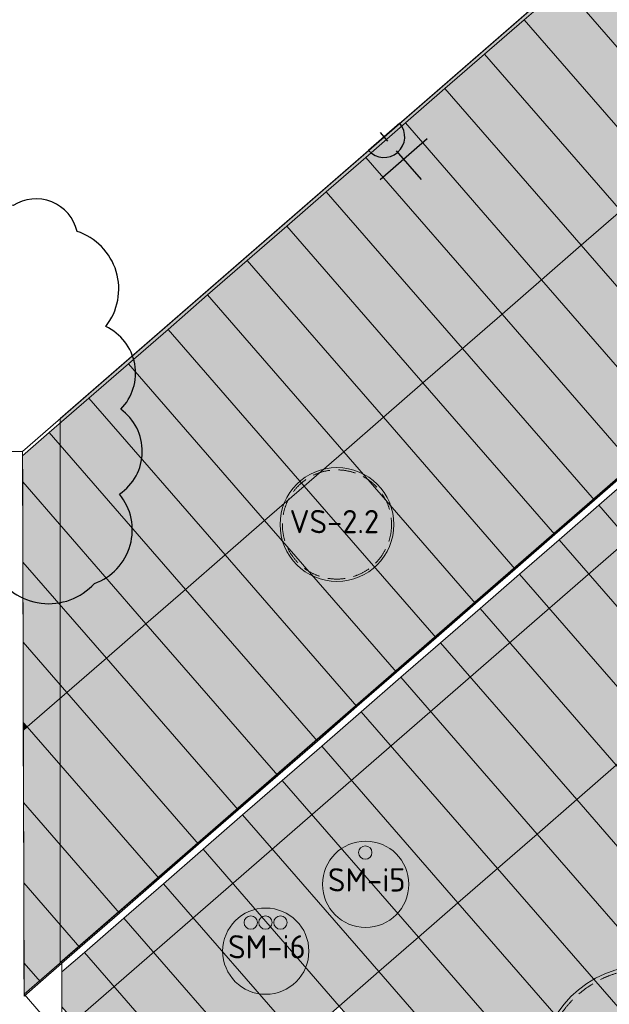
# Model space of a CAD drawing. Header units: millimetres. Extents: x 102382 to 164490, y 45733 to 103316.
# Tile 56 of 183: x 122665 to 126084, y 72785 to 78493. Entities that reach past the tile are written whole.
import ezdxf

# ---------------------------------------------------------------- set-up
doc = ezdxf.new("R2010")
doc.units = ezdxf.units.MM
doc.linetypes.add('Hidden 100.00_ 50.00', pattern=[150, 100, -50])
doc.layers.get('0').update_dxf_attribs({"true_color": 0x000000})
doc.layers.add('_SA-ELEKTER_pistikupesad', color=7, linetype='Continuous', true_color=0x9900cc)
doc.layers.add('_SA-MÄRKUSED', color=1, linetype='Continuous', true_color=0xff0000)
for name, color, linetype, lineweight, true_color in [('_SA-LAGI', 7, 'Continuous', 9, 0x5b5b5b), ('_SA-LAGI_hatch', 7, 'Continuous', 5, 0x787878), ('_SA-PORAND', 7, 'Continuous', 9, 0x5b5b5b), ('_SA-PORAND_hatch', 254, 'Continuous', 9, 0xbebebe), ('_SA-SISUSTUS_kohtkindel', 7, 'Continuous', 15, 0x7f4f3f), ('_SA-VALGUSTUS', 20, 'Continuous', 13, 0xff3f00)]:
    doc.layers.add(name, color=color, linetype=linetype, lineweight=lineweight, true_color=true_color)
doc.styles.add('DIN Pro Medium-Medium', font='txt')

# ---------------------------------------------------------------- blocks, each defined once
blk = doc.blocks.new('SM-i6')
at = {"layer": '_SA-SISUSTUS_kohtkindel'}
for centre, radius in [((0, -250), 250), ((-87, -84), 38.9), ((-2, -84), 38.9), ((85, -84), 38.9)]:
    blk.add_circle(centre, radius, dxfattribs=at)
at = {"color": 0, "linetype": 'ByBlock', "lineweight": -2, "insert": (6.3, -157), "char_height": 135, "width": 1240.295, "attachment_point": 2, "style": 'DIN Pro Medium-Medium'}
blk.add_mtext('SM-i6', dxfattribs=at)
blk = doc.blocks.new('SM-i5')
at = {"layer": '_SA-SISUSTUS_kohtkindel'}
for centre, radius in [((0, -250), 250), ((-2, -66), 38.9)]:
    blk.add_circle(centre, radius, dxfattribs=at)
at = {"color": 0, "linetype": 'ByBlock', "lineweight": -2, "insert": (6.3, -157), "char_height": 135, "width": 1240.295, "attachment_point": 2, "style": 'DIN Pro Medium-Medium'}
blk.add_mtext('SM-i5', dxfattribs=at)
blk = doc.blocks.new('_SA pistik(syvistatud) x1')
at = {"linetype": 'ByBlock', "lineweight": -2}
blk.add_hatch(color=0, dxfattribs=at).paths.add_polyline_path([(-80.2, 0), (80, 0), (80, 1.8), (79.9, 3.5), (79.8, 5.3), (79.6, 7.1), (79.4, 9), (79.2, 10.8), (78.9, 12.6), (78.5, 14.5), (78.1, 16.3), (77.7, 18.2), (77.2, 20), (76.7, 21.9), (76.1, 23.7), (75.5, 25.5), (74.8, 27.4), (74.1, 29.2), (73.3, 31), (72.5, 32.8), (71.7, 34.6), (70.7, 36.4), (69.8, 38.2), (68.8, 39.9), (67.7, 41.7), (66.6, 43.4), (65.5, 45), (64.3, 46.7), (63, 48.3), (61.7, 49.9), (60.4, 51.5), (59.1, 53), (57.6, 54.5), (56.2, 56), (54.7, 57.4), (53.2, 58.8), (51.7, 60.1), (50.1, 61.4), (48.5, 62.7), (46.8, 63.9), (45.1, 65.1), (43.4, 66.2), (41.7, 67.3), (40, 68.3), (38.2, 69.3), (36.5, 70.3), (34.7, 71.2), (32.8, 72), (31, 72.8), (29.2, 73.5), (27.4, 74.2), (25.5, 74.9), (23.7, 75.5), (21.8, 76), (19.9, 76.5), (18.1, 77), (16.2, 77.4), (14.4, 77.8), (12.5, 78.1), (10.7, 78.4), (8.9, 78.6), (7.1, 78.8), (5.3, 78.9), (3.5, 79), (1.7, 79.1), (-0.1, 79.1), (-1.9, 79.1), (-3.6, 79), (-5.4, 78.9), (-7.2, 78.8), (-9.1, 78.6), (-10.9, 78.4), (-12.7, 78.1), (-14.6, 77.8), (-16.4, 77.4), (-18.3, 77), (-20.1, 76.5), (-22, 76), (-23.8, 75.5), (-25.7, 74.9), (-27.5, 74.2), (-29.4, 73.5), (-31.2, 72.8), (-33, 72), (-34.8, 71.2), (-36.6, 70.3), (-38.4, 69.3), (-40.2, 68.3), (-41.9, 67.3), (-43.6, 66.2), (-45.3, 65.1), (-47, 63.9), (-48.6, 62.7), (-50.3, 61.4), (-51.8, 60.1), (-53.4, 58.8), (-54.9, 57.4), (-56.4, 56), (-57.8, 54.5), (-59.2, 53), (-60.6, 51.5), (-61.9, 49.9), (-63.2, 48.3), (-64.4, 46.7), (-65.6, 45), (-66.8, 43.4), (-67.9, 41.7), (-69, 39.9), (-70, 38.2), (-70.9, 36.4), (-71.8, 34.6), (-72.7, 32.8), (-73.5, 31), (-74.3, 29.2), (-75, 27.4), (-75.7, 25.5), (-76.3, 23.7), (-76.9, 21.9), (-77.4, 20), (-77.9, 18.2), (-78.3, 16.3), (-78.7, 14.5), (-79.1, 12.6), (-79.4, 10.8), (-79.6, 9), (-79.8, 7.1), (-80, 5.3), (-80.1, 3.5), (-80.2, 1.8)], flags=0)
at = {"color": 0, "linetype": 'ByBlock', "lineweight": -2}
for p, q in [((0, 70.7), (0, 218.6)), ((-120, 114.6), (120, 114.6)), ((0, 22), (0, -22)), ((22, 0), (-22, 0))]:
    blk.add_line(p, q, dxfattribs=at)
blk.add_lwpolyline([(-80.2, 0), (80, 0, 0.986995)], format="xyb", close=True, dxfattribs=at)
blk = doc.blocks.new('VS-2.2')
at = {"color": 0}
blk.add_circle((0, -330), 330, dxfattribs=at)
at = {"color": 0, "linetype": 'Hidden 100.00_ 50.00', "lineweight": -2}
blk.add_circle((0, -330), 316.5, dxfattribs=at)
at = {"color": 0, "lineweight": -2, "insert": (-274.8, -245.7), "char_height": 135, "width": 1352.951, "attachment_point": 1, "style": 'DIN Pro Medium-Medium'}
blk.add_mtext('VS-2.2', dxfattribs=at)
blk = doc.blocks.new('VR-2.2')
at = {"color": 0, "lineweight": -2}
blk.add_circle((0, 0), 620, dxfattribs=at)
at = {"color": 0, "linetype": 'Hidden 100.00_ 50.00', "lineweight": -2}
blk.add_circle((0, 0), 600, dxfattribs=at)
at = {"color": 0, "lineweight": -2, "insert": (-277, 67.1), "char_height": 135, "width": 1378.033, "attachment_point": 1, "style": 'DIN Pro Medium-Medium'}
blk.add_mtext('VR-2.2', dxfattribs=at)

msp = doc.modelspace()

# ---------------------------------------------------------------- hatches: boundary and pattern name
at = {"layer": '_SA-LAGI_hatch'}
h = msp.add_hatch(dxfattribs=at)
h.set_pattern_fill('Plus', color=256, scale=200, angle=41, style=0, pattern_type=2)
h.set_pattern_definition([(41, (-18.87, -16.4), (-131.2118, 150.94192), [50, -150]), (131, (16.4, -18.87), (-150.94192, -131.2118), [50, -150])])
h.paths.add_polyline_path([(122900, 76180.1), (122900, 73026.6), (134309.4, 82944.8), (132748.1, 84740.9)], flags=0)
at = {"layer": '_SA-PORAND_hatch', "true_color": 0xdcdcdc}
for points in [[(126838.4, 77982.4), (126048.5, 78891.1), (125819.1, 78691.7), (126609, 77783)], [(125920.7, 77184.7), (125130.8, 78093.3), (124901.3, 77893.9), (125691.2, 76985.2)], [(125691.2, 76985.2), (124901.3, 77893.9), (124671.9, 77694.5), (125461.8, 76785.8)], [(125461.8, 76785.8), (124671.9, 77694.5), (124442.5, 77495), (125232.4, 76586.3)], [(125002.9, 76386.9), (124213.1, 77295.6), (123983.6, 77096.1), (124773.5, 76187.5)], [(124544.1, 75988), (123754.2, 76896.7), (123524.8, 76697.2), (124314.7, 75788.6)], [(125537.8, 75308.2), (124773.5, 76187.5), (124544.1, 75988), (125308.4, 75108.8)], [(125308.4, 75108.8), (124544.1, 75988), (124314.7, 75788.6), (125079, 74909.3)], [(126812.2, 74769), (126022.3, 75677.7), (125792.8, 75478.2), (126582.7, 74569.6)], [(124161.2, 74111.6), (123396.9, 74990.8), (123167.5, 74791.4), (123931.8, 73912.1)], [(122685.8, 74418.7), (122708.6, 74392.5), (122938.1, 74591.9), (122684.6, 74883.5)], [(123931.8, 73912.1), (123167.5, 74791.4), (122938.1, 74591.9), (123702.4, 73712.7)], [(123702.4, 73712.7), (122938.1, 74591.9), (122708.6, 74392.5), (123473, 73513.2)], [(122685.9, 74372.8), (122708.6, 74392.5), (122685.8, 74418.7)], [(122687.1, 73953.9), (123243.5, 73313.8), (123473, 73513.2), (122708.6, 74392.5), (122685.9, 74372.8)], [(126913.8, 73262), (126123.9, 74170.7), (125894.4, 73971.2), (126684.3, 73062.6)], [(122688.3, 73489.1), (123014.1, 73114.3), (123243.5, 73313.8), (122687.1, 73953.9)], [(126684.3, 73062.6), (125894.4, 73971.2), (125665, 73771.8), (126454.9, 72863.1)], [(124747.3, 72974), (123957.4, 73882.7), (123728, 73683.3), (124517.9, 72774.6)], [(124517.9, 72774.6), (123728, 73683.3), (123498.5, 73483.8), (124288.4, 72575.1)], [(126225.5, 72663.7), (125435.6, 73572.4), (125206.1, 73372.9), (125996, 72464.2)], [(124059, 72375.7), (123269.1, 73284.4), (123039.7, 73084.9), (123829.6, 72176.3)], [(122784.7, 72914.9), (122690, 72832.6), (122689.5, 73024.3)]]:
    msp.add_hatch(color=254, dxfattribs=at).paths.add_polyline_path(points, flags=0)
at = {"layer": '_SA-PORAND_hatch', "true_color": 0xebebeb}
for points in [[(126609, 77783), (125819.1, 78691.7), (125589.6, 78492.2), (126379.5, 77583.6)], [(126379.5, 77583.6), (125589.6, 78492.2), (125360.2, 78292.8), (126150.1, 77384.1)], [(126150.1, 77384.1), (125360.2, 78292.8), (125130.8, 78093.3), (125920.7, 77184.7)], [(125232.4, 76586.3), (124442.5, 77495), (124213.1, 77295.6), (125002.9, 76386.9)], [(126226.1, 75906.5), (125461.8, 76785.8), (125232.4, 76586.3), (125996.7, 75707.1)], [(124314.7, 75788.6), (123524.8, 76697.2), (123295.3, 76497.8), (124085.2, 75589.1)], [(125996.7, 75707.1), (125232.4, 76586.3), (125002.9, 76386.9), (125767.3, 75507.6)], [(124085.2, 75589.1), (123295.3, 76497.8), (123065.9, 76298.4), (123855.8, 75389.7)], [(122683.4, 75348.3), (123167.5, 74791.4), (123396.9, 74990.8), (122682.1, 75813.1)], [(125079, 74909.3), (124314.7, 75788.6), (124085.2, 75589.1), (124849.5, 74709.9)], [(124849.5, 74709.9), (124085.2, 75589.1), (123855.8, 75389.7), (124620.1, 74510.4)], [(122684.6, 74883.5), (122938.1, 74591.9), (123167.5, 74791.4), (122683.4, 75348.3)], [(124620.1, 74510.4), (123855.8, 75389.7), (123626.4, 75190.3), (124390.7, 74311)], [(126353.3, 74370.1), (125563.4, 75278.8), (125334, 75079.3), (126123.9, 74170.7)], [(124390.7, 74311), (123626.4, 75190.3), (123396.9, 74990.8), (124161.2, 74111.6)], [(126123.9, 74170.7), (125334, 75079.3), (125104.5, 74879.9), (125894.4, 73971.2)], [(125894.4, 73971.2), (125104.5, 74879.9), (124875.1, 74680.5), (125665, 73771.8)], [(125665, 73771.8), (124875.1, 74680.5), (124645.7, 74481), (125435.6, 73572.4)], [(125435.6, 73572.4), (124645.7, 74481), (124416.3, 74281.6), (125206.1, 73372.9)], [(122689.5, 73024.3), (122784.7, 72914.9), (123014.1, 73114.3), (122688.3, 73489.1)], [(125766.6, 72264.8), (124976.7, 73173.5), (124747.3, 72974), (125537.2, 72065.4)], [(122910, 72770.7), (123600.1, 71976.8), (123829.6, 72176.3), (123039.7, 73084.9), (122910, 72972.2)], [(125537.2, 72065.4), (124747.3, 72974), (124517.9, 72774.6), (125307.7, 71865.9)]]:
    msp.add_hatch(color=7, dxfattribs=at).paths.add_polyline_path(points, flags=0)
at = {"layer": '_SA-PORAND_hatch', "true_color": 0xfafafa}
for points in [[(126914.4, 76504.9), (126150.1, 77384.1), (125920.7, 77184.7), (126685, 76305.4)], [(126685, 76305.4), (125920.7, 77184.7), (125691.2, 76985.2), (126455.6, 76106)], [(124773.5, 76187.5), (123983.6, 77096.1), (123754.2, 76896.7), (124544.1, 75988)], [(126455.6, 76106), (125691.2, 76985.2), (125461.8, 76785.8), (126226.1, 75906.5)], [(125767.3, 75507.6), (125002.9, 76386.9), (124773.5, 76187.5), (125537.8, 75308.2)], [(123855.8, 75389.7), (123065.9, 76298.4), (122836.5, 76098.9), (123626.4, 75190.3)], [(122682.1, 75813.1), (123396.9, 74990.8), (123626.4, 75190.3), (122836.5, 76098.9), (122681.7, 75964.4)], [(127041.6, 74968.4), (126251.7, 75877.1), (126022.3, 75677.7), (126812.2, 74769)], [(126582.7, 74569.6), (125792.8, 75478.2), (125563.4, 75278.8), (126353.3, 74370.1)], [(125206.1, 73372.9), (124416.3, 74281.6), (124186.8, 74082.1), (124976.7, 73173.5)], [(124976.7, 73173.5), (124186.8, 74082.1), (123957.4, 73882.7), (124747.3, 72974)], [(126454.9, 72863.1), (125665, 73771.8), (125435.6, 73572.4), (126225.5, 72663.7)], [(124288.4, 72575.1), (123498.5, 73483.8), (123269.1, 73284.4), (124059, 72375.7)], [(125996, 72464.2), (125206.1, 73372.9), (124976.7, 73173.5), (125766.6, 72264.8)]]:
    msp.add_hatch(color=7, dxfattribs=at).paths.add_polyline_path(points, flags=0)

# ---------------------------------------------------------------- linework, layer by layer
at = {"layer": '_SA-LAGI'}
for points in [[(141129.7, 69886), (147552.3, 75469), (138360.9, 86042.5), (134155.4, 82386.8), (132007.2, 80532.6), (122900, 72615.8), (122910, 67510), (123110, 67510), (123110, 67400), (127185, 67402.2), (127185, 67510), (127605, 67510), (127605.4, 67402.4), (132880, 67405.2), (138807.2, 72557.6), (138879.4, 72474.6), (138971.3, 72369)], [(122900, 76180.1), (122900, 73026.6), (134309.4, 82944.8), (132748.1, 84740.9)]]:
    msp.add_lwpolyline(points, close=True, dxfattribs=at)
at = {"layer": '_SA-MÄRKUSED'}
msp.add_lwpolyline([(122997.5, 77265.4, 0.520567), (122626.2, 77414.6, 0.520567), (122275.7, 77057.2, 0.520567), (122279.2, 76269.5, 0.520567), (122181.6, 75469.6, 0.520567), (122516.7, 75297.2, 0.520567), (123098.2, 75225, 0.520567), (123243.9, 75742, 0.520567), (123250.8, 76234.8, 0.520567), (123164.1, 76713.7, 0.520567)], format="xyb", close=True, dxfattribs=at)
at = {"layer": '_SA-PORAND'}
for points in [[(141129.7, 69886), (147552.3, 75469), (138360.9, 86042.5), (134557.1, 82736), (134347.2, 82977.5), (133123.3, 81901), (133333.3, 81659.5), (133091.6, 81449.7), (132881.8, 81691.1), (122910, 73035.2), (122910, 67510), (123110, 67510), (123111.2, 67400), (127234.9, 67400.9), (127234.9, 67508.8), (127654.9, 67508.8), (127655.3, 67401.2), (132880, 67405.2), (138807.2, 72557.6)], [(131686.9, 83553.4), (131369.9, 83277.9), (131238.7, 83428.8), (126995, 79753.1), (127132.8, 79594.6), (126815.8, 79319.1), (126684.6, 79470), (122681.7, 75990.3), (122690, 72844), (133123.3, 81901)], [(126838.4, 77982.4), (126048.5, 78891.1), (125819.1, 78691.7), (126609, 77783)], [(126609, 77783), (125819.1, 78691.7), (125589.6, 78492.2), (126379.5, 77583.6)], [(126379.5, 77583.6), (125589.6, 78492.2), (125360.2, 78292.8), (126150.1, 77384.1)], [(126150.1, 77384.1), (125360.2, 78292.8), (125130.8, 78093.3), (125920.7, 77184.7)], [(125920.7, 77184.7), (125130.8, 78093.3), (124901.3, 77893.9), (125691.2, 76985.2)], [(125691.2, 76985.2), (124901.3, 77893.9), (124671.9, 77694.5), (125461.8, 76785.8)], [(125461.8, 76785.8), (124671.9, 77694.5), (124442.5, 77495), (125232.4, 76586.3)], [(125232.4, 76586.3), (124442.5, 77495), (124213.1, 77295.6), (125002.9, 76386.9)], [(126914.4, 76504.9), (126150.1, 77384.1), (125920.7, 77184.7), (126685, 76305.4)], [(125002.9, 76386.9), (124213.1, 77295.6), (123983.6, 77096.1), (124773.5, 76187.5)], [(126685, 76305.4), (125920.7, 77184.7), (125691.2, 76985.2), (126455.6, 76106)], [(124773.5, 76187.5), (123983.6, 77096.1), (123754.2, 76896.7), (124544.1, 75988)], [(126455.6, 76106), (125691.2, 76985.2), (125461.8, 76785.8), (126226.1, 75906.5)], [(124544.1, 75988), (123754.2, 76896.7), (123524.8, 76697.2), (124314.7, 75788.6)], [(126226.1, 75906.5), (125461.8, 76785.8), (125232.4, 76586.3), (125996.7, 75707.1)], [(124314.7, 75788.6), (123524.8, 76697.2), (123295.3, 76497.8), (124085.2, 75589.1)], [(125996.7, 75707.1), (125232.4, 76586.3), (125002.9, 76386.9), (125767.3, 75507.6)], [(124085.2, 75589.1), (123295.3, 76497.8), (123065.9, 76298.4), (123855.8, 75389.7)], [(125767.3, 75507.6), (125002.9, 76386.9), (124773.5, 76187.5), (125537.8, 75308.2)], [(123855.8, 75389.7), (123065.9, 76298.4), (122836.5, 76098.9), (123626.4, 75190.3)], [(125537.8, 75308.2), (124773.5, 76187.5), (124544.1, 75988), (125308.4, 75108.8)], [(122682.1, 75813.1), (123396.9, 74990.8), (123626.4, 75190.3), (122836.5, 76098.9), (122681.7, 75964.4)], [(125308.4, 75108.8), (124544.1, 75988), (124314.7, 75788.6), (125079, 74909.3)], [(127041.6, 74968.4), (126251.7, 75877.1), (126022.3, 75677.7), (126812.2, 74769)], [(122683.4, 75348.3), (123167.5, 74791.4), (123396.9, 74990.8), (122682.1, 75813.1)], [(125079, 74909.3), (124314.7, 75788.6), (124085.2, 75589.1), (124849.5, 74709.9)], [(126812.2, 74769), (126022.3, 75677.7), (125792.8, 75478.2), (126582.7, 74569.6)], [(124849.5, 74709.9), (124085.2, 75589.1), (123855.8, 75389.7), (124620.1, 74510.4)], [(126582.7, 74569.6), (125792.8, 75478.2), (125563.4, 75278.8), (126353.3, 74370.1)], [(122684.6, 74883.5), (122938.1, 74591.9), (123167.5, 74791.4), (122683.4, 75348.3)], [(124620.1, 74510.4), (123855.8, 75389.7), (123626.4, 75190.3), (124390.7, 74311)], [(126353.3, 74370.1), (125563.4, 75278.8), (125334, 75079.3), (126123.9, 74170.7)], [(124390.7, 74311), (123626.4, 75190.3), (123396.9, 74990.8), (124161.2, 74111.6)], [(126123.9, 74170.7), (125334, 75079.3), (125104.5, 74879.9), (125894.4, 73971.2)], [(124161.2, 74111.6), (123396.9, 74990.8), (123167.5, 74791.4), (123931.8, 73912.1)], [(122685.8, 74418.7), (122708.6, 74392.5), (122938.1, 74591.9), (122684.6, 74883.5)], [(125894.4, 73971.2), (125104.5, 74879.9), (124875.1, 74680.5), (125665, 73771.8)], [(123931.8, 73912.1), (123167.5, 74791.4), (122938.1, 74591.9), (123702.4, 73712.7)], [(125665, 73771.8), (124875.1, 74680.5), (124645.7, 74481), (125435.6, 73572.4)], [(123702.4, 73712.7), (122938.1, 74591.9), (122708.6, 74392.5), (123473, 73513.2)], [(125435.6, 73572.4), (124645.7, 74481), (124416.3, 74281.6), (125206.1, 73372.9)], [(122685.9, 74372.8), (122708.6, 74392.5), (122685.8, 74418.7)], [(122687.1, 73953.9), (123243.5, 73313.8), (123473, 73513.2), (122708.6, 74392.5), (122685.9, 74372.8)], [(125206.1, 73372.9), (124416.3, 74281.6), (124186.8, 74082.1), (124976.7, 73173.5)], [(126913.8, 73262), (126123.9, 74170.7), (125894.4, 73971.2), (126684.3, 73062.6)], [(124976.7, 73173.5), (124186.8, 74082.1), (123957.4, 73882.7), (124747.3, 72974)], [(122688.3, 73489.1), (123014.1, 73114.3), (123243.5, 73313.8), (122687.1, 73953.9)], [(126684.3, 73062.6), (125894.4, 73971.2), (125665, 73771.8), (126454.9, 72863.1)], [(124747.3, 72974), (123957.4, 73882.7), (123728, 73683.3), (124517.9, 72774.6)], [(126454.9, 72863.1), (125665, 73771.8), (125435.6, 73572.4), (126225.5, 72663.7)], [(124517.9, 72774.6), (123728, 73683.3), (123498.5, 73483.8), (124288.4, 72575.1)], [(126225.5, 72663.7), (125435.6, 73572.4), (125206.1, 73372.9), (125996, 72464.2)], [(122689.5, 73024.3), (122784.7, 72914.9), (123014.1, 73114.3), (122688.3, 73489.1)], [(124288.4, 72575.1), (123498.5, 73483.8), (123269.1, 73284.4), (124059, 72375.7)], [(125996, 72464.2), (125206.1, 73372.9), (124976.7, 73173.5), (125766.6, 72264.8)], [(124059, 72375.7), (123269.1, 73284.4), (123039.7, 73084.9), (123829.6, 72176.3)], [(125766.6, 72264.8), (124976.7, 73173.5), (124747.3, 72974), (125537.2, 72065.4)], [(122910, 72770.7), (123600.1, 71976.8), (123829.6, 72176.3), (123039.7, 73084.9), (122910, 72972.2)], [(122784.7, 72914.9), (122690, 72832.6), (122689.5, 73024.3)], [(125537.2, 72065.4), (124747.3, 72974), (124517.9, 72774.6), (125307.7, 71865.9)]]:
    msp.add_lwpolyline(points, close=True, dxfattribs=at)
msp.add_lwpolyline([(122899.9, 72602.5), (122690, 72844), (122681.7, 75990.3), (122675.1, 75990), (111910, 75990)], dxfattribs=at)

# ---------------------------------------------------------------- block references
at = {"layer": '_SA-ELEKTER_pistikupesad', "xscale": 1.499999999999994, "yscale": 1.499999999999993, "zscale": 1.5, "rotation": 221.0000047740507}
msp.add_blockref('_SA pistik(syvistatud) x1', (124778.4, 77813), dxfattribs=at)
at = {"layer": '_SA-SISUSTUS_kohtkindel'}
for name, p in [('SM-i5', (124670.6, 73730.6)), ('SM-i6', (124091.6, 73342.6))]:
    msp.add_blockref(name, p, dxfattribs=at)
at = {"layer": '_SA-VALGUSTUS'}
for name, p in [('VS-2.2', (124504.4, 75896.3)), ('VR-2.2', (126299.5, 72390.7, 40))]:
    msp.add_blockref(name, p, dxfattribs=at)

doc.saveas('drawing.dxf')
